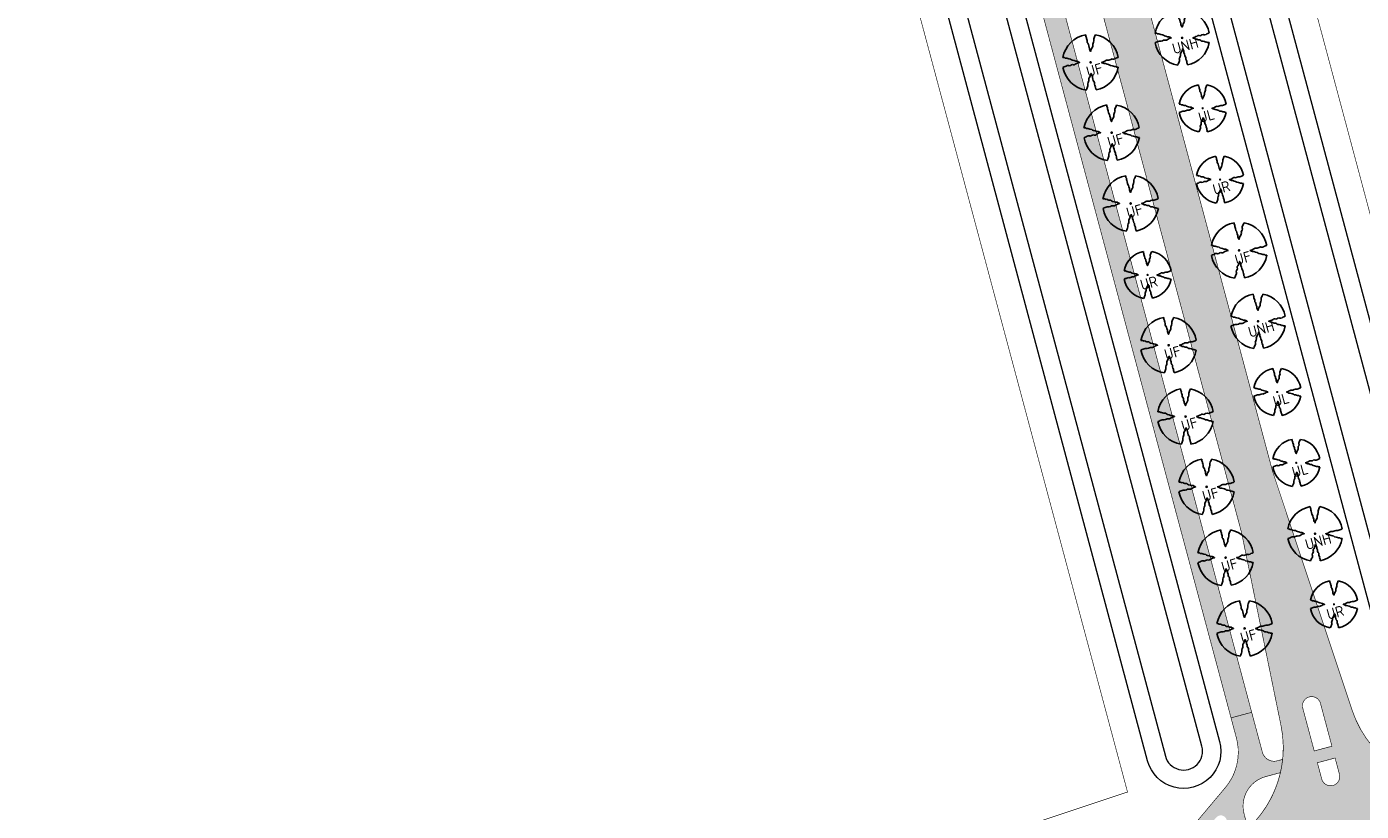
# Model space of a CAD drawing. Header units: metres. Extents: x 102000 to 105000, y 414600 to 420766.
# Tile 125 of 256: x 102965 to 103183, y 418912 to 419040. Entities that reach past the tile are written whole.
import ezdxf

# ---------------------------------------------------------------- set-up
doc = ezdxf.new("R2010")
doc.units = ezdxf.units.M
doc.layers.get('0').update_dxf_attribs({"color": 8})
for name, color, linetype, lineweight in [('00-Ontwerp DKIV', 8, 'Continuous', 0), ('N-WE-GR-BOOM-T35-500', 50, 'Continuous', 35), ('N-WE-GW-TALUDLIJN-G', 90, 'Continuous', 18), ('N-WE-WH-WATERLIJN-G', 150, 'Continuous', 5)]:
    doc.layers.add(name, color=color, linetype=linetype, lineweight=lineweight)
doc.layers.add('N-GV-GR-BOOM_2020-2021-S', color=7, linetype='Continuous', lineweight=25, true_color=0x1f7f00)
doc.styles.add('NLCS-ISO-M500-T35', font='NLCS-ISO.ttf', dxfattribs={"height": 1.75})

# ---------------------------------------------------------------- blocks, each defined once
blk = doc.blocks.new('N-SGR-BOOM_1E GROOTTE')
at = {"ltscale": 0.1}
h = blk.add_hatch(color=256, dxfattribs=at)
edge = h.paths.add_edge_path()
edge.add_arc((-0.001990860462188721, 0.003386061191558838), 0.15, 0, 360)
at = {"flags": 128}
for points in [[(-0.524, 2.9575), (-0.514, 2.7865), (-0.463, 2.7055), (-0.451, 2.6245), (-0.454, 2.5555), (-0.41, 2.4485), (-0.369, 2.3205), (-0.356, 2.1315), (-0.288, 2.0405), (-0.234, 1.9285), (-0.203, 1.7705), (-0.139, 1.5935), (-0.134, 1.4535), (-0.085, 1.3455), (-0.039, 1.2505), (-0.004, 1.1785), (0.06100000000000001, 1.3985), (0.129, 1.5215), (0.191, 1.6395), (0.24, 1.7205), (0.246, 1.8335), (0.231, 1.9505), (0.258, 2.0405), (0.313, 2.1495), (0.354, 2.2995), (0.34, 2.3615), (0.339, 2.5025), (0.381, 2.6195), (0.426, 2.7135), (0.467, 2.8215), (0.53, 2.9555)], [(-2.958, 0.5175000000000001), (-2.785, 0.5075000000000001), (-2.702, 0.4585), (-2.622, 0.4455), (-2.554, 0.4515), (-2.446, 0.4055), (-2.32, 0.3645), (-2.13, 0.3505), (-2.041, 0.2835), (-1.924, 0.2255), (-1.766, 0.1955), (-1.593, 0.1345), (-1.453, 0.1295), (-1.344, 0.0805), (-1.25, 0.0355), (-1.177, -0.0015), (-1.397, -0.0655), (-1.521, -0.1335), (-1.638, -0.1955), (-1.719, -0.2455), (-1.831, -0.2495), (-1.949, -0.2355), (-2.041, -0.2625), (-2.149, -0.3165), (-2.297, -0.3585), (-2.359, -0.3455), (-2.501, -0.3465), (-2.617, -0.3875), (-2.711, -0.4315), (-2.82, -0.4705), (-2.954, -0.5355)], [(2.952, -0.5145000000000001), (2.779, -0.5045000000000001), (2.697, -0.4545), (2.618, -0.4415), (2.55, -0.4475), (2.439, -0.4015), (2.313, -0.3605), (2.125, -0.3465), (2.034, -0.2805), (1.92, -0.2245), (1.763, -0.1925), (1.588, -0.1305), (1.446, -0.1255), (1.339, -0.0775), (1.244, -0.0305), (1.172, 0.005500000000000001), (1.392, 0.0695), (1.515, 0.1365), (1.632, 0.1995), (1.712, 0.2495), (1.824, 0.2535), (1.944, 0.2385), (2.034, 0.2665), (2.142, 0.3195), (2.292, 0.3635), (2.354, 0.3495), (2.494, 0.3485), (2.612, 0.3885), (2.706, 0.4365), (2.815, 0.4755), (2.95, 0.5385)], [(-0.479, -2.9585), (-0.414, -2.8235), (-0.373, -2.7165), (-0.33, -2.6225), (-0.289, -2.5045), (-0.288, -2.3645), (-0.303, -2.3005), (-0.26, -2.1515), (-0.208, -2.0425), (-0.18, -1.9525), (-0.193, -1.8345), (-0.188, -1.7235), (-0.138, -1.6425), (-0.075, -1.5255), (-0.007, -1.4015), (0.055, -1.1805), (0.093, -1.2535), (0.137, -1.3475), (0.186, -1.4565), (0.192, -1.5955), (0.254, -1.7715), (0.284, -1.9305), (0.34, -2.0425), (0.407, -2.1335), (0.422, -2.3225), (0.463, -2.4495), (0.508, -2.5585), (0.502, -2.6255), (0.516, -2.7085), (0.5650000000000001, -2.7875), (0.5760000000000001, -2.9405)]]:
    blk.add_lwpolyline(points, dxfattribs=at)
for start, end in [(100.0002194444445, 170.1098166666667), (10.29992500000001, 79.79196666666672), (190.3241250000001, 260.8432527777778), (281.0945583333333, 350.0620888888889)]:
    blk.add_arc((-0.001990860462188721, 0.003386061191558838), 2.999994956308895, start, end)

msp = doc.modelspace()

# ---------------------------------------------------------------- hatches: boundary and pattern name
at = {"layer": '00-Ontwerp DKIV', "transparency": 33554623}
h = msp.add_hatch(color=256, dxfattribs=at)
h.dxf.hatch_style = 1
edge = h.paths.add_edge_path()
edge.add_arc((103298.2239364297, 419477.8513539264), 252.0164552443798, 176.5749344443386, 189.9790041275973, ccw=False)
edge.add_line((103046.6576361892, 419492.907591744), (103056.301389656, 419652.8193898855))
edge.add_arc((103065.0630023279, 419652.79844855), 8.76163769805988, 149.2989375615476, 179.8630562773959, ccw=False)
edge.add_line((103057.5293711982, 419657.2717803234), (103041.7191091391, 419658.2227415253))
edge.add_arc((103024.502755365, 419652.9694413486), 18.00000000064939, -3.451139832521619, 16.96874591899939, ccw=False)
edge.add_line((103042.4701122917, 419651.8858892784), (103041.6379008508, 419638.0862386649))
edge.add_arc((103145.1997498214, 419631.8407649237), 103.7500000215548, 176.5488601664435, 183.9859112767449)
edge.add_line((103041.7007031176, 419624.6289804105), (103044.1366540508, 419589.6697274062))
edge.add_arc((102944.3785367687, 419582.7186098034), 99.99999999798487, -3.4511398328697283, 3.985911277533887, ccw=False)
edge.add_line((103044.1971863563, 419576.6988760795), (103037.6551040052, 419468.218691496))
edge.add_arc((103191.1263172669, 419458.9633528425), 153.7500393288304, 176.5488617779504, 189.1053011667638)
edge.add_line((103039.3136561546, 419434.6324975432), (103040.9006254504, 419424.7287544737))
edge.add_line((103040.9006254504, 419424.7287544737), (103041.5467097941, 419420.6993302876))
edge.add_line((103041.5467097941, 419420.6993302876), (103043.5399603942, 419408.2624172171))
edge.add_arc((103191.4029866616, 419431.9602644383), 149.7499999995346, 189.1052995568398, 194.985952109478)
edge.add_line((103046.746095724, 419393.2375785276), (103094.8516475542, 419213.5289813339))
edge.add_line((103094.8516475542, 419213.5289813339), (103101.3022678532, 419181.9707082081))
edge.add_arc((103083.666907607, 419178.3659795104), 18.00000000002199, -47.20717659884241, 11.55232174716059, ccw=False)
edge.add_line((103095.895196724, 419165.1573101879), (103095.9087119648, 419165.1068211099))
edge.add_line((103095.9087119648, 419165.1068211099), (103097.6368019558, 419158.6511706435))
edge.add_line((103097.6368019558, 419158.6511706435), (103097.6480606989, 419158.609111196))
edge.add_line((103097.6480606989, 419158.609111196), (103097.6510261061, 419158.5980332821))
edge.add_line((103097.6510261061, 419158.5980332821), (103099.8244820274, 419159.1798379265))
edge.add_arc((103100.2123716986, 419157.7308584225), 1.500000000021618, -75.01404788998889, 104.98659888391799, ccw=False)
edge.add_line((103100.6002450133, 419156.28187454), (103098.4267727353, 419155.7000655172))
edge.add_line((103098.4267727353, 419155.7000655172), (103098.4329879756, 419155.6768471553))
edge.add_line((103098.4329879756, 419155.6768471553), (103100.1157329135, 419149.3905928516))
edge.add_line((103100.1157329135, 419149.3905928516), (103100.1204740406, 419149.3728813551))
edge.add_arc((103095.5357731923, 419131.9665457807), 17.99999999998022, 18.419582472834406, 75.24385856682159, ccw=False)
edge.add_line((103112.6135985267, 419137.6540656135), (103125.6026156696, 419098.6521504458))
edge.add_line((103125.6026156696, 419098.6521504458), (103163.4536399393, 418957.2515383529))
edge.add_line((103163.4536399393, 418957.2515383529), (103169.9042602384, 418925.6932652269))
edge.add_arc((103152.2688999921, 418922.0885365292), 18.00000000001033, -47.2071765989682, 11.55232174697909, ccw=False)
edge.add_line((103164.4971891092, 418908.8798672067), (103164.5107043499, 418908.8293781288))
edge.add_line((103164.5107043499, 418908.8293781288), (103166.238794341, 418902.3737276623))
edge.add_line((103166.238794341, 418902.3737276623), (103166.2530184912, 418902.320590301))
edge.add_line((103166.2530184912, 418902.320590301), (103168.4264744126, 418902.9023949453))
edge.add_arc((103168.8143640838, 418901.4534154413), 1.500000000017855, -75.01404788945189, 104.9865988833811, ccw=False)
edge.add_line((103169.2022373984, 418900.0044315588), (103167.0287651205, 418899.422622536))
edge.add_line((103167.0287651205, 418899.422622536), (103167.0349803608, 418899.3994041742))
edge.add_line((103167.0349803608, 418899.3994041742), (103168.7177252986, 418893.1131498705))
edge.add_line((103168.7177252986, 418893.1131498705), (103168.7224664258, 418893.0954383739))
edge.add_arc((103164.1377655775, 418875.6891027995), 17.99999999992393, 18.4195824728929, 75.2438585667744, ccw=False)
edge.add_line((103181.2155909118, 418881.3766226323), (103194.2046080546, 418842.3747074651))
edge.add_line((103194.2046080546, 418842.3747074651), (103231.823976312, 418701.8394960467))
edge.add_line((103231.823976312, 418701.8394960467), (103238.2745966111, 418670.281222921))
edge.add_arc((103220.6392363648, 418666.6764942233), 18.00000000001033, -47.2071765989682, 11.55232174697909, ccw=False)
edge.add_line((103232.8675254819, 418653.4678249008), (103232.8810407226, 418653.4173358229))
edge.add_line((103232.8810407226, 418653.4173358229), (103234.6091307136, 418646.9616853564))
edge.add_line((103234.6091307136, 418646.9616853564), (103234.6233548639, 418646.908547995))
edge.add_line((103234.6233548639, 418646.908547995), (103236.7968107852, 418647.4903526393))
edge.add_arc((103237.1847004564, 418646.0413731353), 1.500000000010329, -75.01404789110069, 104.98659888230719, ccw=False)
edge.add_line((103237.572573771, 418644.5923892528), (103235.3991014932, 418644.01058023))
edge.add_line((103235.3991014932, 418644.01058023), (103235.4053167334, 418643.9873618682))
edge.add_line((103235.4053167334, 418643.9873618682), (103237.0880616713, 418637.7011075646))
edge.add_line((103237.0880616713, 418637.7011075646), (103237.0928027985, 418637.683396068))
edge.add_arc((103232.5081019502, 418620.2770604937), 17.99999999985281, 18.41958247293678, 75.2438585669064, ccw=False)
edge.add_line((103249.5859272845, 418625.9645803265), (103262.5749444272, 418586.9626651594))
edge.add_line((103262.5749444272, 418586.9626651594), (103290.1222633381, 418484.0537523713))
edge.add_line((103290.1222633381, 418484.0537523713), (103297.836137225, 418446.292630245))
edge.add_arc((103314.5047993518, 418407.4697220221), 42.24999999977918, 107.02271534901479, 113.23632460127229, ccw=False)
edge.add_line((103302.1360773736, 418447.8686974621), (103301.856304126, 418448.9131974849))
edge.add_line((103301.856304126, 418448.9131974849), (103300.2505772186, 418454.9079872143))
edge.add_arc((103301.6995005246, 418455.2960867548), 1.500000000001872, 14.994587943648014, 194.9948977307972, ccw=False)
edge.add_line((103303.1484259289, 418455.6841784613), (103304.7543138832, 418449.6887874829))
edge.add_line((103304.7543138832, 418449.6887874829), (103305.0272221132, 418448.669917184))
edge.add_line((103305.0272221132, 418448.669917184), (103306.1321855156, 418448.9657008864))
edge.add_arc((103294.4959860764, 418492.4352173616), 44.99999999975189, 284.9859521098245, 289.9286120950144)
edge.add_line((103309.8341939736, 418450.1299058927), (103307.6012664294, 418456.8373155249))
edge.add_line((103307.6012664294, 418456.8373155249), (103302.707958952, 418471.5361434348))
edge.add_arc((103359.6362746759, 418490.4878418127), 60.00000002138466, 198.4128380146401, 213.1251651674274)
edge.add_arc((103359.6362746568, 418490.4878418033), 60.00000000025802, 213.1251651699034, 220.1845762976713)
edge.add_arc((103359.6362746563, 418490.4878418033), 59.99999999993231, 220.1845762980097, 223.7621945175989)
edge.add_arc((103359.6362746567, 418490.4878418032), 60.0000000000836, 223.7621945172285, 284.9859521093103)
edge.add_line((103375.1512072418, 418432.5284865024), (103387.0106692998, 418435.7031034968))
edge.add_line((103387.0106692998, 418435.7031034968), (103385.8938181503, 418439.8814131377))
edge.add_line((103385.8938181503, 418439.8814131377), (103385.8824319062, 418439.8783653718))
edge.add_line((103385.8824319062, 418439.8783653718), (103374.0131983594, 418436.7013171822))
edge.add_arc((103359.5333792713, 418490.796925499), 55.99999999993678, 225.2215921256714, 284.9851210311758, ccw=False)
edge.add_arc((103359.533379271, 418490.796925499), 55.9999999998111, 221.3891326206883, 225.2215921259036, ccw=False)
edge.add_arc((103359.5333792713, 418490.796925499), 56.00000000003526, 198.4128380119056, 221.3891326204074, ccw=False)
edge.add_line((103306.4002846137, 418473.1086736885), (103277.8963273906, 418558.7306714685))
edge.add_line((103277.8963273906, 418558.7306714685), (103267.6561565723, 418596.9850238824))
edge.add_line((103267.6561565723, 418596.9850238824), (103261.2171809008, 418628.5322969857))
edge.add_arc((103278.8535710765, 418632.131983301), 17.99999999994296, 108.50536345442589, 191.5359399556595, ccw=False)
edge.add_line((103273.1404893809, 418649.2012743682), (103271.9134875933, 418653.7850024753))
edge.add_line((103271.9134875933, 418653.7850024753), (103262.688286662, 418651.3155414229))
edge.add_arc((103262.3004151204, 418652.76452578), 1.499999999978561, 104.9855703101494, 284.9858819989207, ccw=False)
edge.add_line((103261.9125514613, 418654.2135122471), (103271.1377409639, 418656.6829702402))
edge.add_line((103271.1377409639, 418656.6829702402), (103270.0380655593, 418660.7910433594))
edge.add_arc((103266.9770112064, 418678.5288545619), 18.00000000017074, 198.4195824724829, 279.79122475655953, ccw=False)
edge.add_line((103249.8991858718, 418672.8413347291), (103236.910168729, 418711.8432498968))
edge.add_line((103236.910168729, 418711.8432498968), (103199.2858201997, 418852.3970661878))
edge.add_line((103199.2858201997, 418852.3970661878), (103192.8468445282, 418883.9443392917))
edge.add_arc((103210.4832347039, 418887.5440256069), 17.99999999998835, 108.50536345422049, 191.5359399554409, ccw=False)
edge.add_line((103204.7701530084, 418904.6133166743), (103203.5431512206, 418909.1970447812))
edge.add_line((103203.5431512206, 418909.1970447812), (103194.3179502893, 418906.7275837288))
edge.add_arc((103193.9300805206, 418908.1765685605), 1.499999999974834, 104.9855002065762, 284.9858118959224, ccw=False)
edge.add_line((103193.5422186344, 418909.6255555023), (103202.7674045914, 418912.0950125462))
edge.add_line((103202.7674045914, 418912.0950125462), (103201.6677291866, 418916.2030856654))
edge.add_arc((103198.6066748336, 418933.9408968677), 18.00000000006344, 198.4195824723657, 279.79122475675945, ccw=False)
edge.add_line((103181.5288494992, 418928.253377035), (103168.5398323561, 418967.2552922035))
edge.add_line((103168.5398323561, 418967.2552922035), (103130.6838278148, 419108.674509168))
edge.add_line((103130.6838278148, 419108.674509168), (103124.244852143, 419140.2217822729))
edge.add_arc((103141.8812423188, 419143.8214685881), 18.00000000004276, 108.5053634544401, 191.5359399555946, ccw=False)
edge.add_line((103136.1681606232, 419160.8907596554), (103134.9411588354, 419165.4744877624))
edge.add_line((103134.9411588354, 419165.4744877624), (103125.7159579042, 419163.00502671))
edge.add_arc((103125.3280881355, 419164.4540115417), 1.499999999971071, 104.9855002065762, 284.9858118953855, ccw=False)
edge.add_line((103124.9402262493, 419165.9029984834), (103134.1654122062, 419168.3724555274))
edge.add_line((103134.1654122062, 419168.3724555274), (103133.0657368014, 419172.4805286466))
edge.add_arc((103130.0046824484, 419190.2183398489), 18.0000000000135, 198.4195824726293, 279.79122475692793, ccw=False)
edge.add_line((103112.926857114, 419184.5308200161), (103099.9378399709, 419223.5327351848))
edge.add_line((103099.9378399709, 419223.5327351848), (103062.996899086, 419361.5335357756))
edge.add_arc((103304.7357101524, 419426.2437337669), 250.2499999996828, 189.1052995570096, 194.9859521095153, ccw=False)
edge.add_line((103057.639066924, 419386.6418221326), (103051.9365311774, 419422.2228681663))
edge.add_line((103051.9365311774, 419422.2228681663), (103051.9234976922, 419422.3041907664))
edge.add_line((103051.9234976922, 419422.3041907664), (103050.0201575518, 419434.1801063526))
edge = h.paths.add_edge_path(flags=16)
edge.add_line((103045.2527020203, 419421.2725162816), (103048.2174958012, 419421.7310650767))
edge.add_line((103048.2174958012, 419421.7310650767), (103048.2175775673, 419421.7305548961))
edge.add_line((103048.2175775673, 419421.7305548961), (103049.278254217, 419415.112449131))
edge.add_arc((103047.7971554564, 419414.8750750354), 1.499999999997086, -170.89470044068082, 9.105299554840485, ccw=False)
edge.add_line((103046.3160566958, 419414.6377009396), (103045.2528414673, 419421.2716461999))
edge.add_line((103045.2528414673, 419421.2716461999), (103045.2527022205, 419421.2725163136))
edge.add_line((103045.2527022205, 419421.2725163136), (103045.2527020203, 419421.2725162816))
edge = h.paths.add_edge_path(flags=16)
edge.add_line((103047.5661013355, 419425.795449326), (103044.6047268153, 419425.3215322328))
edge.add_line((103044.6047268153, 419425.3215322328), (103043.6258169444, 419431.4234868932))
edge.add_arc((103045.106915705, 419431.660860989), 1.500000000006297, 9.105299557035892, 189.1052995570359, ccw=False)
edge.add_line((103046.5880144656, 419431.8982350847), (103047.5662379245, 419425.7945970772))
edge.add_line((103047.5662379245, 419425.7945970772), (103047.5661013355, 419425.795449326))
edge = h.paths.add_edge_path(flags=16)
edge.add_line((103049.3330490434, 419657.7082529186), (103047.3375545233, 419657.8430923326))
edge.add_line((103047.3375545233, 419657.8430923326), (103046.704015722, 419647.3379344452))
edge.add_line((103046.704015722, 419647.3379344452), (103045.7916956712, 419632.2099305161))
edge.add_arc((103145.6221893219, 419626.0611728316), 100.019671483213, 176.4754918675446, 183.9855418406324)
edge.add_line((103045.8444033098, 419619.1093311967), (103047.2812701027, 419598.4883126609))
edge.add_arc((103048.2788512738, 419598.5578239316), 1.000000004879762, 183.9859166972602, 363.9859301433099)
edge.add_line((103049.2764324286, 419598.6273354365), (103047.8486009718, 419619.1186844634))
edge.add_arc((103147.6067182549, 419626.0698021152), 100.0000000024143, 176.54886016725, 183.9859113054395, ccw=False)
edge.add_line((103047.7880686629, 419632.0895358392), (103049.3330490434, 419657.7082529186))
edge = h.paths.add_edge_path(flags=16)
edge.add_line((103109.6293821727, 419178.6266078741), (103106.731408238, 419177.8508842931))
edge.add_line((103106.731408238, 419177.8508842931), (103104.8566930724, 419184.8542845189))
edge.add_arc((103106.3056725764, 419185.2421741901), 1.500000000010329, 14.985952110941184, 194.9865988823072, ccw=False)
edge.add_line((103107.7546564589, 419185.6300475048), (103109.6293821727, 419178.6266078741))
edge = h.paths.add_edge_path(flags=16)
edge.add_line((103110.1465465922, 419176.6946293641), (103110.8576439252, 419174.0381728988))
edge.add_arc((103109.4086596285, 419173.6503011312), 1.499999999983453, -165.0144386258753, 14.985890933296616, ccw=False)
edge.add_line((103107.9596731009, 419173.2624376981), (103107.2485726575, 419175.9189057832))
edge.add_line((103107.2485726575, 419175.9189057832), (103110.1465465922, 419176.6946293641))
edge = h.paths.add_edge_path(flags=16)
edge.add_line((103118.2918829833, 419146.2659798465), (103115.3939090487, 419145.4902562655))
edge.add_line((103115.3939090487, 419145.4902562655), (103114.6828170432, 419148.1466928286))
edge.add_arc((103116.1317965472, 419148.5345824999), 1.500000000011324, 14.985952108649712, 194.9865988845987, ccw=False)
edge.add_line((103117.5807804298, 419148.9224558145), (103118.2918829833, 419146.2659798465))
edge = h.paths.add_edge_path(flags=16)
edge.add_line((103115.9110734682, 419143.5582777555), (103118.8090474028, 419144.3340013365))
edge.add_line((103118.8090474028, 419144.3340013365), (103120.683767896, 419137.3305812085))
edge.add_arc((103119.2347835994, 419136.9427094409), 1.499999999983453, -165.0144386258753, 14.985890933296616, ccw=False)
edge.add_line((103117.7857970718, 419136.5548460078), (103115.9110734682, 419143.5582777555))
edge = h.paths.add_edge_path(flags=16)
edge.add_line((103175.3334006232, 418921.5734413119), (103178.231374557, 418922.3491648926))
edge.add_line((103178.231374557, 418922.3491648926), (103176.3567182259, 418929.3523453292))
edge.add_arc((103174.9077343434, 418928.9644720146), 1.500000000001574, 14.98595210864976, 194.9859521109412)
edge.add_line((103173.4587504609, 418928.5765986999), (103175.3334006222, 418921.5734413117))
edge = h.paths.add_edge_path(flags=16)
edge.add_line((103178.7485389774, 418920.4171863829), (103175.8505650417, 418919.6414628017))
edge.add_line((103175.8505650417, 418919.6414628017), (103176.5617374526, 418916.984725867))
edge.add_arc((103178.010721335, 418917.3725991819), 1.49999999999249, 194.9859521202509, 374.9859521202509)
edge.add_line((103179.4597052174, 418917.7604724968), (103178.7485389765, 418920.4171863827))
edge = h.paths.add_edge_path(flags=16)
edge.add_line((103183.9959014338, 418889.2128132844), (103186.8938753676, 418889.988536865))
edge.add_line((103186.8938753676, 418889.988536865), (103186.1828421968, 418892.6447536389))
edge.add_arc((103184.7338583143, 418892.2568803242), 1.500000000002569, 14.98595211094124, 194.9859521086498)
edge.add_line((103183.2848744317, 418891.8690070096), (103183.9959014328, 418889.2128132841))
edge = h.paths.add_edge_path(flags=16)
edge.add_line((103187.411039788, 418888.0565583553), (103184.5130658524, 418887.2808347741))
edge.add_line((103184.5130658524, 418887.2808347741), (103186.3878614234, 418880.2771341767))
edge.add_arc((103187.8368453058, 418880.6650074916), 1.49999999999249, 194.9859521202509, 374.9859521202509)
edge.add_line((103189.2858291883, 418881.0528808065), (103187.4110397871, 418888.056558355))
edge = h.paths.add_edge_path(flags=16)
edge.add_line((103243.7037369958, 418666.161399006), (103246.6017109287, 418666.9371225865))
edge.add_line((103246.6017109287, 418666.9371225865), (103244.7270973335, 418673.9401433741))
edge.add_arc((103243.278113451, 418673.5522700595), 1.500000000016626, 14.98595211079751, 194.9859521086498)
edge.add_line((103241.8291295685, 418673.1643967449), (103243.703736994, 418666.1613990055))
edge = h.paths.add_edge_path(flags=16)
edge.add_line((103247.11887535, 418665.0051440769), (103244.2209014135, 418664.2294204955))
edge.add_line((103244.2209014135, 418664.2294204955), (103244.9321165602, 418661.5725239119))
edge.add_arc((103246.3811004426, 418661.9603972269), 1.49999999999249, 194.9859521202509, 374.9859521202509)
edge.add_line((103247.830084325, 418662.3482705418), (103247.1188753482, 418665.0051440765))
edge = h.paths.add_edge_path(flags=16)
edge.add_line((103252.3662378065, 418633.8007709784), (103255.2642117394, 418634.5764945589))
edge.add_line((103255.2642117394, 418634.5764945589), (103254.5532213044, 418637.2325516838))
edge.add_arc((103253.1042374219, 418636.8446783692), 1.499999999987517, 14.98595210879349, 194.9859521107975)
edge.add_line((103251.6552535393, 418636.4568050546), (103252.3662378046, 418633.8007709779))
edge = h.paths.add_edge_path(flags=16)
edge.add_line((103255.7813761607, 418632.6445160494), (103252.8834022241, 418631.8687924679))
edge.add_line((103252.8834022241, 418631.8687924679), (103254.758240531, 418624.8649322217))
edge.add_arc((103256.2072244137, 418625.2528055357), 1.499999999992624, 194.9859520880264, 374.9859520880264)
edge.add_line((103257.6562082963, 418625.6406788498), (103255.7813761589, 418632.6445160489))
h = msp.add_hatch(color=256, dxfattribs=at)
h.dxf.hatch_style = 1
h.paths.add_polyline_path([(103106.8232987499, 419132.067513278), (103110.2042611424, 419132.9725510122), (103165.1013964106, 418927.8925385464), (103161.7204340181, 418926.9875008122)])
h = msp.add_hatch(color=256, dxfattribs=at)
h.dxf.hatch_style = 1
edge = h.paths.add_edge_path()
edge.add_line((103164.5095925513, 418908.8335314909), (103164.4971891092, 418908.8798672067))
edge.add_line((103164.4971891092, 418908.8798672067), (103163.8611093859, 418911.2560793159))
edge.add_arc((103168.6910556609, 418912.5489903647), 5.000000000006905, 104.9854964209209, 194.9859521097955, ccw=False)
edge.add_line((103167.398183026, 418917.3789469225), (103169.8037300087, 418918.0228586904))
edge.add_arc((103152.2688999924, 418922.0885365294), 17.99999999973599, 346.9458991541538, 353.94850917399)
edge.add_line((103170.1685959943, 418920.1909372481), (103169.2959395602, 418919.9573464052))
edge.add_arc((103168.7787905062, 418921.8893290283), 2.000000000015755, 194.9859521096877, 284.98549642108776, ccw=False)
edge.add_line((103166.8468119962, 418921.3721646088), (103165.1013964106, 418927.8925385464))
edge.add_line((103165.1013964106, 418927.8925385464), (103161.7204340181, 418926.9875008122))
edge.add_line((103161.7204340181, 418926.9875008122), (103162.5994441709, 418923.7037700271))
edge.add_arc((103153.9055408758, 418921.3765301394), 8.99999999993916, -40.02809578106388, 14.985952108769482, ccw=False)
edge.add_line((103160.7971032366, 418915.5880615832), (103154.3910210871, 418907.9611885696))
edge.add_line((103154.3910210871, 418907.9611885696), (103155.0222539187, 418905.603083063))
edge.add_line((103155.0222539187, 418905.603083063), (103159.2822791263, 418910.6749304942))
edge.add_arc((103160.0480082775, 418910.0317673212), 1.000000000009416, 14.985952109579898, 139.9719042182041, ccw=False)
edge.add_line((103161.0139975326, 418910.290349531), (103161.9225627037, 418906.8962096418))
edge.add_line((103161.9225627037, 418906.8962096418), (103161.9344923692, 418906.8516438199))
edge.add_line((103161.9344923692, 418906.8516438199), (103161.938358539, 418906.837200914))
edge.add_line((103161.938358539, 418906.837200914), (103163.3495639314, 418901.5653407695))
edge.add_line((103163.3495639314, 418901.5653407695), (103164.1373706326, 418898.6223200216))
edge.add_line((103164.1373706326, 418898.6223200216), (103165.4691766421, 418893.6470732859))
edge.add_line((103165.4691766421, 418893.6470732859), (103166.4719885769, 418889.9008544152))
edge.add_arc((103165.5059993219, 418889.6422722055), 0.9999999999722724, -109.9999999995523, 14.985952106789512, ccw=False)
edge.add_line((103165.1639791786, 418888.7025795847), (103158.9398755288, 418890.9679680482))
edge.add_line((103158.9398755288, 418890.9679680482), (103159.5711083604, 418888.6098625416))
edge.add_line((103159.5711083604, 418888.6098625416), (103168.9307053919, 418885.2032478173))
edge.add_arc((103165.8525241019, 418876.7460142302), 9.000000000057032, 14.985952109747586, 69.99999999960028, ccw=False)
edge.add_line((103174.546427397, 418879.0732541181), (103175.4252911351, 418875.7900702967))
edge.add_line((103175.4252911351, 418875.7900702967), (103178.8062535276, 418876.6951080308))
edge.add_line((103178.8062535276, 418876.6951080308), (103177.0608060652, 418883.215601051))
edge.add_arc((103178.9927845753, 418883.7327654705), 2.000000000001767, 104.9854964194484, 194.9859521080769, ccw=False)
edge.add_line((103178.4756355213, 418885.6647480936), (103179.022193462, 418885.8110495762))
edge.add_arc((103164.1377655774, 418875.6891027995), 18.00000000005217, 34.2171124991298, 41.12120850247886)
edge.add_line((103177.6975257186, 418887.526877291), (103175.5434425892, 418886.9502768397))
edge.add_arc((103174.2505699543, 418891.7802333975), 5.000000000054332, 194.9859521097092, 284.9854964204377, ccw=False)
edge.add_line((103169.4206236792, 418890.4873223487), (103168.7224664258, 418893.0954383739))
edge.add_line((103168.7224664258, 418893.0954383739), (103168.7181901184, 418893.1114134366))
edge.add_line((103168.7181901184, 418893.1114134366), (103167.0349803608, 418899.3994041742))
edge.add_line((103167.0349803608, 418899.3994041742), (103166.2530184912, 418902.320590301))
edge.add_line((103166.2530184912, 418902.320590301), (103166.2378489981, 418902.3772591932))
edge.add_line((103166.2378489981, 418902.3772591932), (103164.5095925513, 418908.8335314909))

# ---------------------------------------------------------------- linework, layer by layer
at = {"layer": '00-Ontwerp DKIV', "transparency": 33554687, "const_width": 0.1}
msp.add_lwpolyline([(103301.645063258, 418954.6089465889), (103235.2813684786, 418936.8442864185), (103205.5340753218, 418930.7638366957), (103146.7938505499, 419150.2005335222), (103183.5355585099, 419162.4368217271), (103321.3045294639, 419199.3157049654), (103486.2334573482, 419156.257302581), (103427.2459872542, 418930.3144049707), (103352.9342965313, 418949.7151415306), (103315.9481455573, 418959.371207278)], dxfattribs=at)
at = {"layer": '00-Ontwerp DKIV', "transparency": 33554687, "const_width": 0.1, "flags": 128}
for points in [[(103101.3022678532, 419181.9707082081, -0.2621562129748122), (103095.895196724, 419165.1573101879), (103095.9087119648, 419165.1068211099), (103097.6368019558, 419158.6511706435), (103097.6480606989, 419158.609111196), (103097.6510261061, 419158.5980332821), (103099.8244820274, 419159.1798379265, -1.000005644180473), (103100.6002450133, 419156.28187454), (103098.4267727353, 419155.7000655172), (103098.4329879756, 419155.6768471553), (103100.1157329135, 419149.3905928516), (103100.1204740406, 419149.3728813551, -0.2531516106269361), (103112.6135985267, 419137.6540656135), (103125.6026156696, 419098.6521504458), (103163.4536399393, 418957.2515383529), (103169.9042602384, 418925.6932652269, -0.2621562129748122), (103164.4971891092, 418908.8798672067)], [(103193.5422186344, 418909.6255555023), (103202.7674045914, 418912.0950125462), (103201.6677291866, 418916.2030856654, -0.3707628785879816), (103181.5288494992, 418928.253377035), (103168.5398323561, 418967.2552922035), (103130.6838278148, 419108.674509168), (103124.244852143, 419140.2217822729, -0.3790186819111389), (103136.1681606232, 419160.8907596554), (103134.9411588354, 419165.4744877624), (103125.7159579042, 419163.00502671, -1.000002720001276), (103124.9402262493, 419165.9029984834), (103134.1654122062, 419168.3724555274), (103133.0657368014, 419172.4805286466, -0.3707628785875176)]]:
    msp.add_lwpolyline(points, format="xyb", dxfattribs=at)
at = {"layer": '00-Ontwerp DKIV', "transparency": 33554687, "const_width": 0.1}
for points in [[(103170.1685959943, 418920.1909372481, 0.07696254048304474), (103169.9042602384, 418925.693265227), (103163.4536399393, 418957.2515383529), (103125.6026156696, 419098.6521504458), (103112.6135985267, 419137.6540656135, 0.06903910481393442), (103110.4202010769, 419142.0884925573), (103109.8736431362, 419141.9421910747, 0.4142158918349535), (103108.4588136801, 419139.4930440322), (103110.2042611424, 419132.9725510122), (103165.1013964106, 418927.8925385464), (103166.8468119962, 418921.3721646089, 0.414211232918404), (103169.2959395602, 418919.9573464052), (103170.1685959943, 418920.1909372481, 0.07696254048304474)], [(103175.3334006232, 418921.5734413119), (103178.231374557, 418922.3491648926), (103176.3567182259, 418929.3523453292, 1), (103173.4587504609, 418928.5765986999), (103175.3334006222, 418921.5734413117)], [(103178.7485389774, 418920.4171863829), (103178.7485389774, 418920.4171863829), (103175.8505650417, 418919.6414628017), (103176.5617374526, 418916.984725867, 1), (103179.4597052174, 418917.7604724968), (103178.7485389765, 418920.4171863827)], [(103164.4971891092, 418908.8798672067, 0.1501339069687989), (103169.8037300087, 418918.0228586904), (103167.3981830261, 418917.3789469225, 0.4142158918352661), (103163.8611093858, 418911.256079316), (103164.4971891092, 418908.8798672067, 0.1501339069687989)]]:
    msp.add_lwpolyline(points, format="xyb", close=True, dxfattribs=at)
for points in [[(103144.5446982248, 418914.7731115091), (103110.6068895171, 418903.4706209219), (102868.969525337, 418838.787578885), (102863.6047785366, 418856.4525293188), (102841.6531812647, 418928.6087197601), (102830.0322412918, 418967.3075831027), (102819.2070766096, 419004.1826575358), (102859.9104472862, 419016.1316690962), (102845.0043441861, 419071.8166113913), (103058.8610795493, 419129.0631562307), (103085.9583113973, 419134.6019242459), (103144.7861955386, 418914.8377570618)], [(103106.8232987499, 419132.067513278), (103110.2042611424, 419132.9725510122), (103165.1013964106, 418927.8925385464), (103161.7204340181, 418926.9875008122)]]:
    msp.add_lwpolyline(points, close=True, dxfattribs=at)
msp.add_lwpolyline([(103163.8611093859, 418911.2560793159, -0.4142158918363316), (103167.398183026, 418917.3789469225), (103169.8037300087, 418918.0228586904, 0.03056416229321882), (103170.1685959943, 418920.1909372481), (103169.2959395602, 418919.9573464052, -0.4142112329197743), (103166.8468119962, 418921.3721646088), (103165.1013964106, 418927.8925385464), (103161.7204340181, 418926.9875008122), (103162.5994441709, 418923.7037700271, -0.2447634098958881), (103160.7971032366, 418915.5880615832), (103154.3910210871, 418907.9611885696)], format="xyb", dxfattribs=at)
at = {"layer": 'N-WE-GW-TALUDLIJN-G', "color": 8, "transparency": 33554687, "flags": 128}
for points in [[(103188.2679492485, 418930.6822079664, 0.9999982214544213), (103200.0530026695, 418933.8369687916), (103143.6512619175, 419144.5377574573, 0.9999999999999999), (103131.8661930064, 419141.3830544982), (103188.247529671, 418930.758489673)], [(103103.4661089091, 419133.7807375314), (103159.8547289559, 418923.1289640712, -1.001233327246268), (103148.0735337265, 418919.9597901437), (103091.6816401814, 419130.6237924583, -1.000190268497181)]]:
    msp.add_lwpolyline(points, format="xyb", close=True, dxfattribs=at)
at = {"layer": 'N-WE-WH-WATERLIJN-G', "color": 8}
for points in [[(103140.714922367, 419143.9053568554), (103140.714922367, 419143.9053568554, 0.9548061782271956), (103134.7373880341, 419142.2664981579), (103134.7373880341, 419142.2664981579), (103134.7373880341, 419142.2664981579), (103191.1658979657, 418931.4580257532, 1.000000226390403), (103197.1550479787, 418933.0611733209), (103140.714922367, 419143.9053568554)], [(103122.6361784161, 419026.5882079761), (103150.9715029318, 418920.7355313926, 1.00173091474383), (103156.9578576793, 418922.3490498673), (103100.5681378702, 419133.0050014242, 1.00026514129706), (103094.5794356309, 419131.400182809), (103122.6361784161, 419026.5882079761)]]:
    msp.add_lwpolyline(points, format="xyb", close=True, dxfattribs=at)

# ---------------------------------------------------------------- block references
at = {"layer": 'N-GV-GR-BOOM_2020-2021-S', "transparency": 33554687}
for p, xscale, yscale, zscale in [((103153.7152640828, 419038.2522208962), 1.5, 1.5, 1.5), ((103138.7424306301, 419034.244196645), 1.533157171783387, 1.533157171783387, 1.533157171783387), ((103157.0820375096, 419026.7313917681), 1.3, 1.3, 1.3), ((103142.1913769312, 419022.7410532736), 1.533157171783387, 1.533157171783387, 1.533157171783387), ((103159.9304543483, 419015.0709480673), 1.3, 1.3, 1.3), ((103145.2989720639, 419011.1504168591), 1.533157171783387, 1.533157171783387, 1.533157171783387), ((103163.038049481, 419003.4803116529), 1.533157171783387, 1.533157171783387, 1.533157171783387), ((103148.0649782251, 418999.4683417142), 1.3, 1.3, 1.3), ((103166.1454068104, 418991.885729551), 1.5, 1.5, 1.5), ((103151.5139245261, 418987.9651983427), 1.533157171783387, 1.533157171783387, 1.533157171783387), ((103169.2876987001, 418980.3043809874), 1.3, 1.3, 1.3), ((103154.2799306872, 418976.2831231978), 1.533157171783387, 1.533157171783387, 1.533157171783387), ((103172.3952938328, 418968.7137445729), 1.3, 1.3, 1.3), ((103157.7293525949, 418964.7878712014), 1.533157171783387, 1.533157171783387, 1.533157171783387), ((103175.4684300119, 418957.1177659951), 1.5, 1.5, 1.5), ((103160.8371855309, 418953.2011804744), 1.533157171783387, 1.533157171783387, 1.533157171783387), ((103178.5662218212, 418945.5588611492), 1.3, 1.3, 1.3), ((103163.9447806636, 418941.61054406), 1.533157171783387, 1.533157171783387, 1.533157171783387)]:
    msp.add_blockref('N-SGR-BOOM_1E GROOTTE', p, dxfattribs=dict(at, xscale=xscale, yscale=yscale, zscale=zscale))

# ---------------------------------------------------------------- texts
at = {"layer": 'N-WE-GR-BOOM-T35-500', "style": 'NLCS-ISO-M500-T35'}
for s, p in [('UNH', (103152.3869610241, 419035.5599213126)), ('UF', (103138.3245883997, 419031.794519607)), ('UL', (103156.6641952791, 419024.2817147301)), ('UF', (103141.7735347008, 419020.2913762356)), ('UR', (103159.0186493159, 419012.5142480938)), ('UF', (103144.8811298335, 419008.7007398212)), ('UF', (103162.6202072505, 419001.0306346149)), ('UR', (103147.1531731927, 418996.9116417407)), ('UNH', (103164.8171037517, 418989.1934299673)), ('UF', (103151.0960822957, 418985.5155213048)), ('UL', (103168.8698564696, 418977.8547039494)), ('UF', (103153.8620884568, 418973.8334461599)), ('UL', (103171.9774516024, 418966.2640675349)), ('UF', (103157.3115103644, 418962.3381941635)), ('UNH', (103174.1401269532, 418954.4254664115)), ('UF', (103160.4193433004, 418950.7515034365)), ('UR', (103177.6544167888, 418943.0021611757)), ('UF', (103163.5269384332, 418939.1608670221))]:
    msp.add_text(s, height=1.75, rotation=15.46, dxfattribs=at).set_placement(p)

doc.saveas('drawing.dxf')
